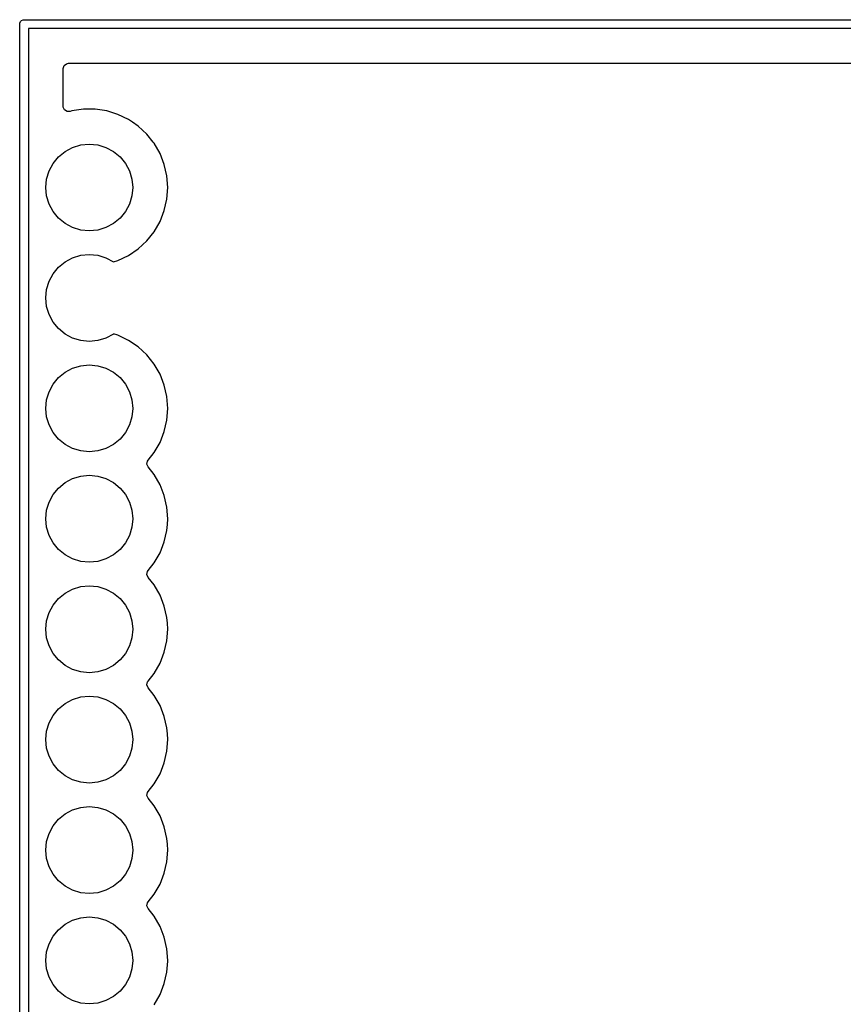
# Model space of a CAD drawing. Extents: x 164 to 201.9, y -130.9 to -85.9.
# Tile 2 of 3: x 164 to 183, y -108.5 to -85.9. Entities that reach past the tile are written whole.
import ezdxf

# ---------------------------------------------------------------- set-up
doc = ezdxf.new("R2010")
doc.units = 0
doc.layers.add('BLACK', color=7, linetype='CONTINUOUS')

msp = doc.modelspace()

# ---------------------------------------------------------------- linework, layer by layer
at = {"layer": 'BLACK', "linetype": 'CONTINUOUS'}
for p, q in [((164.05, -86), (164.051921, -85.980491)), ((164.05, -130.76), (164.05, -86)), ((164.051921, -85.980491), (164.066853, -85.944443)), ((164.066853, -85.944443), (164.094443, -85.916853)), ((164.094443, -85.916853), (164.130491, -85.901921)), ((164.130491, -85.901921), (164.15, -85.9)), ((164.15, -85.9), (201.83, -85.9)), ((164.25, -86.1), (164.25, -130.66)), ((201.73, -86.1), (164.25, -86.1)), ((165.0505, -87.0245), (165.070185, -86.957461)), ((165.070185, -86.957461), (165.122989, -86.911706)), ((165.122989, -86.911706), (165.1745, -86.9005)), ((165.1745, -86.9005), (200.8055, -86.9005)), ((165.0505, -87.892696), (165.0505, -87.0245)), ((165.052013, -87.912009), (165.0505, -87.892696)), ((165.081899, -87.975164), (165.052013, -87.912009)), ((165.141185, -88.012137), (165.081899, -87.975164)), ((165.211048, -88.011188), (165.141185, -88.012137)), ((165.24823, -87.999719), (165.211048, -88.011188)), ((165.248232, -87.999718), (165.24823, -87.999719)), ((165.515063, -87.9595), (165.248232, -87.999718)), ((165.515071, -87.9595), (165.515063, -87.9595)), ((165.784929, -87.9595), (165.515071, -87.9595)), ((165.784936, -87.9595), (165.784929, -87.9595)), ((166.051767, -87.999718), (165.784936, -87.9595)), ((166.051773, -87.99972), (166.051767, -87.999718)), ((166.309645, -88.079263), (166.051773, -87.99972)), ((166.552767, -88.196344), (166.309643, -88.079263)), ((166.309643, -88.079263), (166.309645, -88.079263)), ((166.552768, -88.196345), (166.552767, -88.196344)), ((166.552771, -88.196347), (166.552768, -88.196345)), ((166.552775, -88.196349), (166.552771, -88.196347)), ((166.642817, -88.257739), (166.552775, -88.196349)), ((166.775741, -88.348365), (166.642817, -88.257739)), ((166.973557, -88.53191), (166.775741, -88.348365)), ((166.97356, -88.531914), (166.973557, -88.53191)), ((166.973561, -88.531915), (166.97356, -88.531914)), ((167.119598, -88.715039), (166.973561, -88.531915)), ((165.267317, -88.83612), (165.45491, -88.779215)), ((165.45491, -88.779215), (165.65, -88.76)), ((165.65, -88.76), (165.84509, -88.779215)), ((165.84509, -88.779215), (166.032683, -88.83612)), ((167.141815, -88.742898), (167.119598, -88.715039)), ((167.276743, -88.976602), (167.141815, -88.742898)), ((164.942893, -89.052893), (165.09443, -88.92853)), ((165.09443, -88.92853), (165.267317, -88.83612)), ((166.032683, -88.83612), (166.20557, -88.92853)), ((166.20557, -88.92853), (166.357107, -89.052893)), ((167.375334, -89.227805), (167.276743, -88.976602)), ((164.72612, -89.377317), (164.81853, -89.20443)), ((164.81853, -89.20443), (164.942893, -89.052893)), ((166.357107, -89.052893), (166.48147, -89.20443)), ((166.48147, -89.20443), (166.57388, -89.377317)), ((167.435383, -89.490897), (167.375334, -89.227805)), ((164.669215, -89.56491), (164.72612, -89.377317)), ((166.57388, -89.377317), (166.630785, -89.56491)), ((164.65, -89.76), (164.669215, -89.56491)), ((166.630785, -89.56491), (166.65, -89.76)), ((167.455549, -89.76), (167.435383, -89.490897)), ((164.669215, -89.95509), (164.65, -89.76)), ((166.65, -89.76), (166.630785, -89.95509)), ((167.435383, -90.029103), (167.455549, -89.76)), ((164.72612, -90.142683), (164.669215, -89.95509)), ((166.630785, -89.95509), (166.57388, -90.142683)), ((167.375334, -90.292195), (167.435383, -90.029103)), ((164.81853, -90.31557), (164.72612, -90.142683)), ((164.942893, -90.467107), (164.81853, -90.31557)), ((166.48147, -90.31557), (166.357107, -90.467107)), ((166.57388, -90.142683), (166.48147, -90.31557)), ((167.276743, -90.543398), (167.375334, -90.292195)), ((165.09443, -90.59147), (164.942893, -90.467107)), ((165.267317, -90.68388), (165.09443, -90.59147)), ((166.20557, -90.59147), (166.032683, -90.68388)), ((166.357107, -90.467107), (166.20557, -90.59147)), ((167.141815, -90.777102), (167.276743, -90.543398)), ((165.45491, -90.740785), (165.267317, -90.68388)), ((165.65, -90.76), (165.45491, -90.740785)), ((165.84509, -90.740785), (165.65, -90.76)), ((166.032683, -90.68388), (165.84509, -90.740785)), ((166.973561, -90.988085), (167.141815, -90.777102)), ((166.775741, -91.171635), (166.973561, -90.988085)), ((166.552775, -91.323651), (166.775741, -91.171635)), ((164.942893, -91.592893), (165.09443, -91.46853)), ((165.09443, -91.46853), (165.267317, -91.37612)), ((165.267317, -91.37612), (165.45491, -91.319215)), ((165.45491, -91.319215), (165.65, -91.3)), ((165.65, -91.3), (165.84509, -91.319215)), ((165.84509, -91.319215), (166.032683, -91.37612)), ((166.032683, -91.37612), (166.20557, -91.46853)), ((166.20557, -91.46853), (166.209386, -91.471662)), ((166.209386, -91.471662), (166.309641, -91.440738)), ((166.309641, -91.440738), (166.552775, -91.323651)), ((164.81853, -91.74443), (164.942893, -91.592893)), ((164.669215, -92.10491), (164.72612, -91.917317)), ((164.72612, -91.917317), (164.81853, -91.74443)), ((164.65, -92.3), (164.669215, -92.10491)), ((164.669215, -92.49509), (164.65, -92.3)), ((164.72612, -92.682683), (164.669215, -92.49509)), ((164.81853, -92.85557), (164.72612, -92.682683)), ((164.942893, -93.007107), (164.81853, -92.85557)), ((165.09443, -93.13147), (164.942893, -93.007107)), ((165.267317, -93.22388), (165.09443, -93.13147)), ((165.45491, -93.280785), (165.267317, -93.22388)), ((165.65, -93.3), (165.45491, -93.280785)), ((165.84509, -93.280785), (165.65, -93.3)), ((166.032683, -93.22388), (165.84509, -93.280785)), ((166.20557, -93.13147), (166.032683, -93.22388)), ((166.209386, -93.128337), (166.20557, -93.13147)), ((166.309645, -93.159263), (166.209386, -93.128337)), ((166.552767, -93.276344), (166.309643, -93.159263)), ((166.309643, -93.159263), (166.309645, -93.159263)), ((166.552768, -93.276345), (166.552767, -93.276344)), ((166.552769, -93.276346), (166.552768, -93.276345)), ((166.552775, -93.276349), (166.552769, -93.276346)), ((166.775741, -93.428365), (166.552775, -93.276349)), ((166.973557, -93.61191), (166.775741, -93.428365)), ((166.97356, -93.611914), (166.973557, -93.61191)), ((166.973561, -93.611915), (166.97356, -93.611914)), ((167.141815, -93.822898), (166.973561, -93.611915)), ((165.09443, -94.00853), (165.267317, -93.91612)), ((165.267317, -93.91612), (165.45491, -93.859215)), ((165.45491, -93.859215), (165.65, -93.84)), ((165.65, -93.84), (165.84509, -93.859215)), ((165.84509, -93.859215), (166.032683, -93.91612)), ((166.032683, -93.91612), (166.20557, -94.00853)), ((167.276743, -94.056602), (167.141815, -93.822898)), ((164.81853, -94.28443), (164.942893, -94.132893)), ((164.942893, -94.132893), (165.09443, -94.00853)), ((166.20557, -94.00853), (166.357107, -94.132893)), ((166.357107, -94.132893), (166.48147, -94.28443)), ((167.375334, -94.307805), (167.276743, -94.056602)), ((164.72612, -94.457317), (164.81853, -94.28443)), ((166.48147, -94.28443), (166.57388, -94.457317)), ((167.435383, -94.570897), (167.375334, -94.307805)), ((164.65, -94.84), (164.669215, -94.64491)), ((164.669215, -94.64491), (164.72612, -94.457317)), ((166.57388, -94.457317), (166.630785, -94.64491)), ((166.630785, -94.64491), (166.65, -94.84)), ((167.455549, -94.839995), (167.435383, -94.570897)), ((164.669215, -95.03509), (164.65, -94.84)), ((166.65, -94.84), (166.630785, -95.03509)), ((167.435383, -95.109103), (167.455549, -94.84)), ((167.455549, -94.84), (167.455549, -94.839995)), ((164.72612, -95.222683), (164.669215, -95.03509)), ((166.630785, -95.03509), (166.57388, -95.222683)), ((167.375334, -95.372195), (167.435383, -95.109103)), ((164.81853, -95.39557), (164.72612, -95.222683)), ((166.57388, -95.222683), (166.48147, -95.39557)), ((164.942893, -95.547107), (164.81853, -95.39557)), ((165.09443, -95.67147), (164.942893, -95.547107)), ((166.357107, -95.547107), (166.20557, -95.67147)), ((166.48147, -95.39557), (166.357107, -95.547107)), ((167.276743, -95.623398), (167.375334, -95.372195)), ((165.267317, -95.76388), (165.09443, -95.67147)), ((165.45491, -95.820785), (165.267317, -95.76388)), ((166.032683, -95.76388), (165.84509, -95.820785)), ((166.20557, -95.67147), (166.032683, -95.76388)), ((167.141815, -95.857102), (167.276743, -95.623398)), ((165.65, -95.84), (165.45491, -95.820785)), ((165.84509, -95.820785), (165.65, -95.84)), ((167.001784, -96.032693), (167.141815, -95.857102)), ((166.975381, -96.122627), (166.988136, -96.053931)), ((167.001787, -96.18731), (166.975381, -96.122627)), ((166.988136, -96.053931), (167.001784, -96.032693)), ((167.141815, -96.362898), (167.001787, -96.18731)), ((165.09443, -96.54853), (165.267317, -96.45612)), ((165.267317, -96.45612), (165.45491, -96.399215)), ((165.45491, -96.399215), (165.65, -96.38)), ((165.65, -96.38), (165.84509, -96.399215)), ((165.84509, -96.399215), (166.032683, -96.45612)), ((166.032683, -96.45612), (166.20557, -96.54853)), ((167.276743, -96.596602), (167.141815, -96.362898)), ((164.81853, -96.82443), (164.942893, -96.672893)), ((164.942893, -96.672893), (165.09443, -96.54853)), ((166.20557, -96.54853), (166.357107, -96.672893)), ((166.357107, -96.672893), (166.48147, -96.82443)), ((167.375334, -96.847805), (167.276743, -96.596602)), ((164.72612, -96.997317), (164.81853, -96.82443)), ((166.48147, -96.82443), (166.57388, -96.997317)), ((167.435383, -97.110897), (167.375334, -96.847805)), ((164.669215, -97.18491), (164.72612, -96.997317)), ((166.57388, -96.997317), (166.630785, -97.18491)), ((167.435383, -97.110898), (167.435383, -97.110897)), ((167.455549, -97.379995), (167.435383, -97.110898)), ((164.65, -97.38), (164.669215, -97.18491)), ((164.669215, -97.57509), (164.65, -97.38)), ((166.630785, -97.18491), (166.65, -97.38)), ((166.65, -97.38), (166.630785, -97.57509)), ((167.445643, -97.512185), (167.455549, -97.380004)), ((167.455549, -97.380004), (167.455549, -97.379995)), ((164.72612, -97.762683), (164.669215, -97.57509)), ((166.630785, -97.57509), (166.57388, -97.762683)), ((167.435383, -97.649103), (167.445643, -97.512185)), ((164.81853, -97.93557), (164.72612, -97.762683)), ((166.57388, -97.762683), (166.48147, -97.93557)), ((167.375334, -97.912195), (167.435383, -97.649103)), ((164.942893, -98.087107), (164.81853, -97.93557)), ((166.48147, -97.93557), (166.357107, -98.087107)), ((167.276743, -98.163398), (167.375334, -97.912195)), ((165.09443, -98.21147), (164.942893, -98.087107)), ((165.267317, -98.30388), (165.09443, -98.21147)), ((166.20557, -98.21147), (166.032683, -98.30388)), ((166.357107, -98.087107), (166.20557, -98.21147)), ((167.141815, -98.397102), (167.276743, -98.163398)), ((165.45491, -98.360785), (165.267317, -98.30388)), ((165.65, -98.38), (165.45491, -98.360785)), ((165.84509, -98.360785), (165.65, -98.38)), ((166.032683, -98.30388), (165.84509, -98.360785)), ((167.001784, -98.572693), (167.141815, -98.397102)), ((166.975381, -98.662627), (166.988136, -98.593931)), ((167.001787, -98.72731), (166.975381, -98.662627)), ((166.988136, -98.593931), (167.001784, -98.572693)), ((167.141815, -98.902898), (167.001787, -98.72731)), ((165.267317, -98.99612), (165.45491, -98.939215)), ((165.45491, -98.939215), (165.65, -98.92)), ((165.65, -98.92), (165.84509, -98.939215)), ((165.84509, -98.939215), (166.032683, -98.99612)), ((167.276743, -99.136602), (167.141815, -98.902898)), ((164.942893, -99.212893), (165.09443, -99.08853)), ((165.09443, -99.08853), (165.267317, -98.99612)), ((166.032683, -98.99612), (166.20557, -99.08853)), ((166.20557, -99.08853), (166.357107, -99.212893)), ((167.375334, -99.387805), (167.276743, -99.136602)), ((164.72612, -99.537317), (164.81853, -99.36443)), ((164.81853, -99.36443), (164.942893, -99.212893)), ((166.357107, -99.212893), (166.48147, -99.36443)), ((166.48147, -99.36443), (166.57388, -99.537317)), ((167.435383, -99.650897), (167.375334, -99.387805)), ((164.669215, -99.72491), (164.72612, -99.537317)), ((166.57388, -99.537317), (166.630785, -99.72491)), ((167.435383, -99.650898), (167.435383, -99.650897)), ((167.445342, -99.7838), (167.435383, -99.650898)), ((164.65, -99.92), (164.669215, -99.72491)), ((166.630785, -99.72491), (166.65, -99.92)), ((167.455549, -99.92), (167.445342, -99.7838)), ((164.669215, -100.11509), (164.65, -99.92)), ((166.65, -99.92), (166.630785, -100.11509)), ((167.435383, -100.189103), (167.455549, -99.92)), ((164.72612, -100.302683), (164.669215, -100.11509)), ((164.81853, -100.47557), (164.72612, -100.302683)), ((166.57388, -100.302683), (166.48147, -100.47557)), ((166.630785, -100.11509), (166.57388, -100.302683)), ((167.375334, -100.452195), (167.435383, -100.189103)), ((164.942893, -100.627107), (164.81853, -100.47557)), ((166.48147, -100.47557), (166.357107, -100.627107)), ((167.276743, -100.703398), (167.375334, -100.452195)), ((165.09443, -100.75147), (164.942893, -100.627107)), ((165.267317, -100.84388), (165.09443, -100.75147)), ((166.20557, -100.75147), (166.032683, -100.84388)), ((166.357107, -100.627107), (166.20557, -100.75147)), ((167.141815, -100.937102), (167.276743, -100.703398)), ((165.45491, -100.900785), (165.267317, -100.84388)), ((165.65, -100.92), (165.45491, -100.900785)), ((165.84509, -100.900785), (165.65, -100.92)), ((166.032683, -100.84388), (165.84509, -100.900785)), ((167.001784, -101.112693), (167.141815, -100.937102)), ((166.975381, -101.202627), (166.988136, -101.133931)), ((167.001787, -101.26731), (166.975381, -101.202627)), ((166.988136, -101.133931), (167.001784, -101.112693)), ((165.45491, -101.479215), (165.65, -101.46)), ((165.65, -101.46), (165.84509, -101.479215)), ((167.141815, -101.442898), (167.001787, -101.26731)), ((167.276743, -101.676602), (167.141815, -101.442898)), ((164.942893, -101.752893), (165.09443, -101.62853)), ((165.09443, -101.62853), (165.267317, -101.53612)), ((165.267317, -101.53612), (165.45491, -101.479215)), ((165.84509, -101.479215), (166.032683, -101.53612)), ((166.032683, -101.53612), (166.20557, -101.62853)), ((166.20557, -101.62853), (166.357107, -101.752893)), ((167.375334, -101.927805), (167.276743, -101.676602)), ((164.72612, -102.077317), (164.81853, -101.90443)), ((164.81853, -101.90443), (164.942893, -101.752893)), ((166.357107, -101.752893), (166.48147, -101.90443)), ((166.48147, -101.90443), (166.57388, -102.077317)), ((164.669215, -102.26491), (164.72612, -102.077317)), ((166.57388, -102.077317), (166.630785, -102.26491)), ((167.435383, -102.190897), (167.375334, -101.927805)), ((164.65, -102.46), (164.669215, -102.26491)), ((166.630785, -102.26491), (166.65, -102.46)), ((167.435383, -102.190898), (167.435383, -102.190897)), ((167.445342, -102.3238), (167.435383, -102.190898)), ((167.455549, -102.46), (167.445342, -102.3238)), ((164.669215, -102.65509), (164.65, -102.46)), ((166.65, -102.46), (166.630785, -102.65509)), ((167.435383, -102.729103), (167.455549, -102.46)), ((164.72612, -102.842683), (164.669215, -102.65509)), ((166.630785, -102.65509), (166.57388, -102.842683)), ((167.375334, -102.992195), (167.435383, -102.729103)), ((164.81853, -103.01557), (164.72612, -102.842683)), ((164.942893, -103.167107), (164.81853, -103.01557)), ((166.48147, -103.01557), (166.357107, -103.167107)), ((166.57388, -102.842683), (166.48147, -103.01557)), ((167.276743, -103.243398), (167.375334, -102.992195)), ((165.09443, -103.29147), (164.942893, -103.167107)), ((166.357107, -103.167107), (166.20557, -103.29147)), ((167.141815, -103.477102), (167.276743, -103.243398)), ((165.267317, -103.38388), (165.09443, -103.29147)), ((165.45491, -103.440785), (165.267317, -103.38388)), ((165.65, -103.46), (165.45491, -103.440785)), ((165.84509, -103.440785), (165.65, -103.46)), ((166.032683, -103.38388), (165.84509, -103.440785)), ((166.20557, -103.29147), (166.032683, -103.38388)), ((167.001784, -103.652693), (167.141815, -103.477102)), ((166.975381, -103.742627), (166.988136, -103.673931)), ((166.988136, -103.673931), (167.001784, -103.652693)), ((167.001787, -103.80731), (166.975381, -103.742627)), ((167.141815, -103.982898), (167.001787, -103.80731)), ((164.942893, -104.292893), (165.09443, -104.16853)), ((165.09443, -104.16853), (165.267317, -104.07612)), ((165.267317, -104.07612), (165.45491, -104.019215)), ((165.45491, -104.019215), (165.65, -104)), ((165.65, -104), (165.84509, -104.019215)), ((165.84509, -104.019215), (166.032683, -104.07612)), ((166.032683, -104.07612), (166.20557, -104.16853)), ((166.20557, -104.16853), (166.357107, -104.292893)), ((167.276743, -104.216602), (167.141815, -103.982898)), ((164.81853, -104.44443), (164.942893, -104.292893)), ((166.357107, -104.292893), (166.48147, -104.44443)), ((167.375334, -104.467805), (167.276743, -104.216602)), ((164.669215, -104.80491), (164.72612, -104.617317)), ((164.72612, -104.617317), (164.81853, -104.44443)), ((166.48147, -104.44443), (166.57388, -104.617317)), ((166.57388, -104.617317), (166.630785, -104.80491)), ((167.435383, -104.730897), (167.375334, -104.467805)), ((164.65, -105), (164.669215, -104.80491)), ((166.630785, -104.80491), (166.65, -105)), ((167.435383, -104.730898), (167.435383, -104.730897)), ((167.445342, -104.8638), (167.435383, -104.730898)), ((164.669215, -105.19509), (164.65, -105)), ((166.65, -105), (166.630785, -105.19509)), ((167.435383, -105.269103), (167.455549, -105)), ((167.455549, -105), (167.445342, -104.8638)), ((164.72612, -105.382683), (164.669215, -105.19509)), ((166.630785, -105.19509), (166.57388, -105.382683)), ((167.375334, -105.532195), (167.435383, -105.269103)), ((164.81853, -105.55557), (164.72612, -105.382683)), ((166.57388, -105.382683), (166.48147, -105.55557)), ((167.276743, -105.783398), (167.375334, -105.532195)), ((164.942893, -105.707107), (164.81853, -105.55557)), ((165.09443, -105.83147), (164.942893, -105.707107)), ((166.357107, -105.707107), (166.20557, -105.83147)), ((166.48147, -105.55557), (166.357107, -105.707107)), ((165.267317, -105.92388), (165.09443, -105.83147)), ((165.45491, -105.980785), (165.267317, -105.92388)), ((165.65, -106), (165.45491, -105.980785)), ((165.84509, -105.980785), (165.65, -106)), ((166.032683, -105.92388), (165.84509, -105.980785)), ((166.20557, -105.83147), (166.032683, -105.92388)), ((167.141815, -106.017102), (167.276743, -105.783398)), ((166.975381, -106.282627), (166.988136, -106.213931)), ((166.988136, -106.213931), (167.001784, -106.192693)), ((167.001784, -106.192693), (167.141815, -106.017102)), ((167.001787, -106.34731), (166.975381, -106.282627)), ((167.141815, -106.522898), (167.001787, -106.34731)), ((165.09443, -106.70853), (165.267317, -106.61612)), ((165.267317, -106.61612), (165.45491, -106.559215)), ((165.45491, -106.559215), (165.65, -106.54)), ((165.65, -106.54), (165.84509, -106.559215)), ((165.84509, -106.559215), (166.032683, -106.61612)), ((166.032683, -106.61612), (166.20557, -106.70853)), ((167.276743, -106.756602), (167.141815, -106.522898)), ((164.81853, -106.98443), (164.942893, -106.832893)), ((164.942893, -106.832893), (165.09443, -106.70853)), ((166.20557, -106.70853), (166.357107, -106.832893)), ((166.357107, -106.832893), (166.48147, -106.98443)), ((167.375334, -107.007805), (167.276743, -106.756602)), ((164.72612, -107.157317), (164.81853, -106.98443)), ((166.48147, -106.98443), (166.57388, -107.157317)), ((167.435383, -107.270897), (167.375334, -107.007805)), ((164.65, -107.54), (164.669215, -107.34491)), ((164.669215, -107.34491), (164.72612, -107.157317)), ((166.57388, -107.157317), (166.630785, -107.34491)), ((166.630785, -107.34491), (166.65, -107.54)), ((167.435383, -107.270898), (167.435383, -107.270897)), ((167.455549, -107.539995), (167.435383, -107.270898)), ((164.669215, -107.73509), (164.65, -107.54)), ((166.65, -107.54), (166.630785, -107.73509)), ((167.435383, -107.809103), (167.454152, -107.558643)), ((167.454152, -107.558643), (167.455549, -107.540004)), ((167.455549, -107.540004), (167.455549, -107.539995)), ((164.72612, -107.922683), (164.669215, -107.73509)), ((166.630785, -107.73509), (166.57388, -107.922683)), ((164.81853, -108.09557), (164.72612, -107.922683)), ((166.57388, -107.922683), (166.48147, -108.09557)), ((167.375334, -108.072195), (167.435383, -107.809103)), ((164.942893, -108.247107), (164.81853, -108.09557)), ((165.09443, -108.37147), (164.942893, -108.247107)), ((166.357107, -108.247107), (166.20557, -108.37147)), ((166.48147, -108.09557), (166.357107, -108.247107)), ((167.276743, -108.323398), (167.375334, -108.072195)), ((165.267317, -108.46388), (165.09443, -108.37147)), ((165.45491, -108.520785), (165.267317, -108.46388)), ((166.032683, -108.46388), (165.84509, -108.520785)), ((166.20557, -108.37147), (166.032683, -108.46388)), ((167.141815, -108.557102), (167.276743, -108.323398)), ((165.65, -108.54), (165.45491, -108.520785)), ((165.84509, -108.520785), (165.65, -108.54))]:
    msp.add_line(p, q, dxfattribs=at)

doc.saveas('drawing.dxf')
